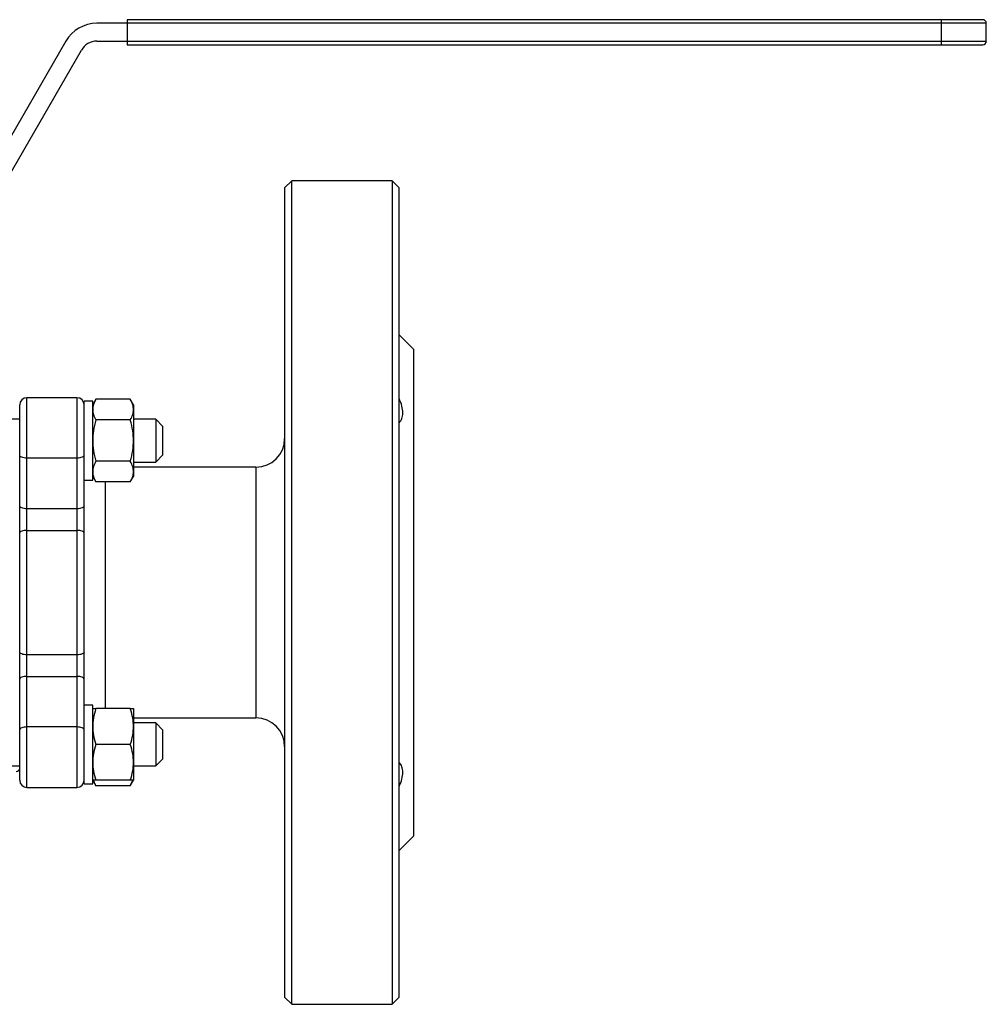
# Model space of a CAD drawing. Header units: millimetres. Extents: x -80 to 160, y -58 to 80.
# Tile 5 of 5: x 25 to 160, y -57 to 80. Entities that reach past the tile are written whole.
import ezdxf

# ---------------------------------------------------------------- set-up
doc = ezdxf.new("R2010")
doc.units = ezdxf.units.MM

msp = doc.modelspace()

# ---------------------------------------------------------------- linework, layer by layer
at = {"color": 7, "linetype": 'Continuous', "lineweight": 25}
for p, q in [((159.5, 80), (40, 80)), ((40, 80), (40, 76.5)), ((153.75, 76.5), (153.75, 80)), ((160, 79.5), (35.78, 79.5)), ((160, 77), (160, 79.5)), ((31.45, 77), (15.72, 49.75)), ((35.78, 77), (160, 77)), ((17.89, 48.5), (33.62, 75.75)), ((40, 76.5), (159.5, 76.5)), ((63, 57.5), (62, 56.5)), ((62, 56.5), (62, -56.5)), ((77, 57.5), (63, 57.5)), ((63, -57.5), (63, 57.5)), ((78, 56.5), (77, 57.5)), ((77, 57.5), (77, -57.5)), ((78, -56.5), (78, 56.5)), ((80, 34), (78, 36)), ((80, 34), (80, -34)), ((25, -26.21), (25, 26.21)), ((33, 27.21), (26, 27.21)), ((26, -27.21), (26, 27.21)), ((33, 27.21), (33, -27.21)), ((35.2, 26.71), (34, 26.71)), ((34, -26.71), (34, 26.71)), ((35.65, 26.99), (35.2, 26.21)), ((35.2, 15.71), (35.2, 26.71)), ((40.45, 26.99), (35.65, 26.99)), ((40.9, 26.21), (40.45, 26.99)), ((40.9, 26.21), (40.9, 16.21)), ((25, 24.21), (2.5, 24.21)), ((40.45, 24.1), (35.65, 24.1)), ((44, 24.21), (40.9, 24.21)), ((45, 23.21), (44, 24.22)), ((45, 19.21), (45, 23.21)), ((33, 18.77), (26, 18.77)), ((40.45, 18.33), (35.65, 18.33)), ((40.9, 18.21), (44, 18.21)), ((44, 18.21), (45, 19.21)), ((58, 17.5), (40.9, 17.5)), ((34, 15.71), (35.2, 15.71)), ((35.2, 16.21), (35.65, 15.44)), ((40.45, 15.44), (35.65, 15.44)), ((37, -16.21), (37, 15.44)), ((40.45, 15.44), (40.9, 16.21)), ((33, 11.7), (26, 11.7)), ((26, 8.68), (33, 8.68)), ((33, -8.68), (26, -8.68)), ((26, -11.7), (33, -11.7)), ((35.2, -15.71), (34, -15.71)), ((35.2, -26.71), (35.2, -15.71)), ((40.45, -16.21), (35.65, -16.21)), ((40.9, -16.21), (40.9, -26.21)), ((40.9, -17.5), (58, -17.5)), ((33, -18.77), (26, -18.77)), ((44, -18.21), (40.9, -18.21)), ((45, -19.21), (44, -18.21)), ((45, -23.21), (45, -19.21)), ((40.45, -21.21), (35.65, -21.21)), ((44, -24.22), (45, -23.21)), ((-25, -24.21), (25, -24.21)), ((40.9, -24.21), (44, -24.21)), ((26, -27.21), (33, -27.21)), ((34, -26.71), (35.2, -26.71)), ((35.2, -26.21), (35.65, -26.99)), ((40.45, -26.21), (35.65, -26.21)), ((40.45, -26.99), (35.65, -26.99)), ((40.45, -26.99), (40.9, -26.21)), ((40.45, -26.99), (40.79, -26.21)), ((78, -36), (80, -34)), ((62, -56.5), (63, -57.5)), ((63, -57.5), (77, -57.5)), ((77, -57.5), (78, -56.5))]:
    msp.add_line(p, q, dxfattribs=at)
at = {"color": 1, "linetype": 'Continuous', "lineweight": 25}
msp.add_line((58, 17.5), (58, -17.5), dxfattribs=at)
at = {"color": 7, "linetype": 'Continuous', "lineweight": 25, "flags": 128}
for points in [[(26, 18.77), (25.8, 18.78), (25.62, 18.8), (25.44, 18.84), (25.29, 18.89), (25.17, 18.95), (25.08, 19.02), (25.02, 19.1), (25, 19.18)], [(34, 19.18), (33.98, 19.1), (33.92, 19.02), (33.83, 18.95), (33.71, 18.89), (33.56, 18.84), (33.38, 18.8), (33.2, 18.78), (33, 18.77)], [(26, 11.7), (25.8, 11.71), (25.62, 11.73), (25.44, 11.77), (25.29, 11.82), (25.17, 11.88), (25.08, 11.95), (25.02, 12.03), (25, 12.11)], [(34, 12.11), (33.98, 12.03), (33.92, 11.95), (33.83, 11.88), (33.71, 11.82), (33.56, 11.77), (33.38, 11.73), (33.2, 11.71), (33, 11.7)], [(26, 8.68), (25.8, 8.68), (25.62, 8.66), (25.44, 8.63), (25.29, 8.58), (25.17, 8.53), (25.08, 8.47), (25.02, 8.4), (25, 8.34)], [(34, 8.34), (33.98, 8.4), (33.92, 8.47), (33.83, 8.53), (33.71, 8.58), (33.56, 8.63), (33.38, 8.66), (33.2, 8.68), (33, 8.68)], [(26, -8.68), (25.8, -8.68), (25.62, -8.66), (25.44, -8.63), (25.29, -8.58), (25.17, -8.53), (25.08, -8.47), (25.02, -8.4), (25, -8.34)], [(34, -8.34), (33.98, -8.4), (33.92, -8.47), (33.83, -8.53), (33.71, -8.58), (33.56, -8.63), (33.38, -8.66), (33.2, -8.68), (33, -8.68)], [(26, -11.7), (25.8, -11.71), (25.62, -11.73), (25.44, -11.77), (25.29, -11.82), (25.17, -11.88), (25.08, -11.95), (25.02, -12.03), (25, -12.11)], [(34, -12.11), (33.98, -12.03), (33.92, -11.95), (33.83, -11.88), (33.71, -11.82), (33.56, -11.77), (33.38, -11.73), (33.2, -11.71), (33, -11.7)], [(26, -18.77), (25.8, -18.78), (25.62, -18.8), (25.44, -18.84), (25.29, -18.89), (25.17, -18.95), (25.08, -19.02), (25.02, -19.1), (25, -19.18)], [(34, -19.18), (33.98, -19.1), (33.92, -19.02), (33.83, -18.95), (33.71, -18.89), (33.56, -18.84), (33.38, -18.8), (33.2, -18.78), (33, -18.77)]]:
    msp.add_lwpolyline(points, dxfattribs=at)
at = {"color": 7, "linetype": 'Continuous', "lineweight": 25}
for centre, radius, start, end in [((159.5, 79.5), 0.5, 360, 90), ((35.78, 74.5), 5, 90, 150), ((35.78, 74.5), 2.5, 90, 150), ((159.5, 77), 0.5, 270, 0), ((26, 26.21), 1, 90, 180), ((33, 26.21), 1, 0, 90), ((58, 21.5), 4, 270, 0), ((58, -21.5), 4, 0, 90), ((24.5, -24.5), 0.5, 270, 0), ((26, -26.21), 1, 180, 270), ((33, -26.21), 1, 270, 0)]:
    msp.add_arc(centre, radius, start, end, dxfattribs=at)
for points, knots in [([(35.65, 26.99), (35.5, 26.73), (35.38, 26.48), (35.24, 26), (35.2, 25.77), (35.2, 25.54)], [0, 0, 0, 0, 0.5, 0.5, 1, 1, 1, 1]), ([(40.9, 25.54), (40.9, 25.78), (40.86, 26), (40.72, 26.47), (40.61, 26.72), (40.45, 26.99)], [0, 0, 0, 0, 0.5, 0.5, 1, 1, 1, 1]), ([(78, 23.71), (78.16, 23.88), (78.29, 24.08), (78.46, 24.55), (78.5, 24.81), (78.5, 25.39), (78.46, 25.7), (78.29, 26.38), (78.16, 26.73), (78, 27.09)], [0, 0, 0, 0, 0.25, 0.25, 0.5, 0.5, 0.75, 0.75, 1, 1, 1, 1]), ([(35.2, 25.54), (35.2, 25.31), (35.24, 25.08), (35.38, 24.61), (35.49, 24.37), (35.65, 24.1)], [0, 0, 0, 0, 0.5, 0.5, 1, 1, 1, 1]), ([(40.45, 24.1), (40.6, 24.36), (40.72, 24.61), (40.86, 25.09), (40.9, 25.32), (40.9, 25.54)], [0, 0, 0, 0, 0.5, 0.5, 1, 1, 1, 1]), ([(35.65, 24.1), (35.5, 23.58), (35.38, 23.08), (35.24, 22.12), (35.2, 21.66), (35.2, 21.21)], [0, 0, 0, 0, 0.5, 0.5, 1, 1, 1, 1]), ([(40.9, 21.21), (40.9, 21.68), (40.86, 22.13), (40.72, 23.08), (40.61, 23.57), (40.45, 24.1)], [0, 0, 0, 0, 0.5, 0.5, 1, 1, 1, 1]), ([(44, 24.21), (44, 24.21), (44, 24.14), (44, 23.83), (44, 23.61), (44, 23.06), (44, 22.72), (44, 22), (44, 21.61), (44, 21.21)], [0, 0, 0, 0, 0.25, 0.25, 0.5, 0.5, 0.75, 0.75, 1, 1, 1, 1]), ([(35.2, 21.21), (35.2, 20.75), (35.24, 20.29), (35.38, 19.35), (35.49, 18.86), (35.65, 18.33)], [0, 0, 0, 0, 0.5, 0.5, 1, 1, 1, 1]), ([(40.45, 18.33), (40.6, 18.84), (40.72, 19.34), (40.86, 20.3), (40.9, 20.77), (40.9, 21.21)], [0, 0, 0, 0, 0.5, 0.5, 1, 1, 1, 1]), ([(44, 21.21), (44, 20.82), (44, 20.43), (44, 19.7), (44, 19.37), (44, 18.81), (44, 18.59), (44, 18.29), (44, 18.21), (44, 18.21)], [0, 0, 0, 0, 0.25, 0.25, 0.5, 0.5, 0.75, 0.75, 1, 1, 1, 1]), ([(35.65, 18.33), (35.5, 18.07), (35.38, 17.82), (35.24, 17.34), (35.2, 17.11), (35.2, 16.88)], [0, 0, 0, 0, 0.5, 0.5, 1, 1, 1, 1]), ([(40.9, 16.88), (40.9, 17.12), (40.86, 17.34), (40.72, 17.81), (40.61, 18.06), (40.45, 18.33)], [0, 0, 0, 0, 0.5, 0.5, 1, 1, 1, 1]), ([(35.2, 16.88), (35.2, 16.65), (35.24, 16.42), (35.38, 15.95), (35.49, 15.71), (35.65, 15.44)], [0, 0, 0, 0, 0.5, 0.5, 1, 1, 1, 1]), ([(40.45, 15.44), (40.6, 15.7), (40.72, 15.95), (40.86, 16.43), (40.9, 16.66), (40.9, 16.88)], [0, 0, 0, 0, 0.5, 0.5, 1, 1, 1, 1]), ([(35.65, -16.21), (35.5, -16.66), (35.38, -17.09), (35.24, -17.93), (35.2, -18.33), (35.2, -18.71)], [0, 0, 0, 0, 0.5, 0.5, 1, 1, 1, 1]), ([(35.2, -16.21), (35.2, -16.21), (35.24, -16.21), (35.38, -16.21), (35.49, -16.21), (35.65, -16.21)], [0, 0, 0, 0, 0.5, 0.5, 1, 1, 1, 1]), ([(40.9, -18.71), (40.9, -18.31), (40.86, -17.92), (40.72, -17.1), (40.61, -16.68), (40.45, -16.21)], [0, 0, 0, 0, 0.5, 0.5, 1, 1, 1, 1]), ([(40.45, -16.21), (40.6, -16.21), (40.72, -16.21), (40.86, -16.21), (40.9, -16.21), (40.9, -16.21)], [0, 0, 0, 0, 0.5, 0.5, 1, 1, 1, 1]), ([(35.2, -18.71), (35.2, -19.12), (35.24, -19.51), (35.38, -20.33), (35.49, -20.75), (35.65, -21.21)], [0, 0, 0, 0, 0.5, 0.5, 1, 1, 1, 1]), ([(40.45, -21.21), (40.6, -20.77), (40.72, -20.33), (40.86, -19.5), (40.9, -19.1), (40.9, -18.71)], [0, 0, 0, 0, 0.5, 0.5, 1, 1, 1, 1]), ([(44, -18.21), (44, -18.21), (44, -18.29), (44, -18.59), (44, -18.81), (44, -19.37), (44, -19.7), (44, -20.43), (44, -20.82), (44, -21.21)], [0, 0, 0, 0, 0.25, 0.25, 0.5, 0.5, 0.75, 0.75, 1, 1, 1, 1]), ([(35.65, -21.21), (35.5, -21.66), (35.38, -22.09), (35.24, -22.93), (35.2, -23.33), (35.2, -23.71)], [0, 0, 0, 0, 0.5, 0.5, 1, 1, 1, 1]), ([(40.9, -23.71), (40.9, -23.31), (40.86, -22.92), (40.72, -22.1), (40.61, -21.68), (40.45, -21.21)], [0, 0, 0, 0, 0.5, 0.5, 1, 1, 1, 1]), ([(44, -21.21), (44, -21.61), (44, -22), (44, -22.72), (44, -23.06), (44, -23.61), (44, -23.83), (44, -24.14), (44, -24.21), (44, -24.21)], [0, 0, 0, 0, 0.25, 0.25, 0.5, 0.5, 0.75, 0.75, 1, 1, 1, 1]), ([(35.2, -23.71), (35.2, -24.12), (35.24, -24.51), (35.38, -25.33), (35.49, -25.75), (35.65, -26.21)], [0, 0, 0, 0, 0.5, 0.5, 1, 1, 1, 1]), ([(40.45, -26.21), (40.6, -25.77), (40.72, -25.33), (40.86, -24.5), (40.9, -24.1), (40.9, -23.71)], [0, 0, 0, 0, 0.5, 0.5, 1, 1, 1, 1]), ([(78, -27.09), (78.16, -26.73), (78.29, -26.38), (78.46, -25.7), (78.5, -25.39), (78.5, -24.81), (78.46, -24.55), (78.29, -24.08), (78.16, -23.88), (78, -23.71)], [0, 0, 0, 0, 0.25, 0.25, 0.5, 0.5, 0.75, 0.75, 1, 1, 1, 1]), ([(35.65, -26.21), (35.5, -26.21), (35.38, -26.21), (35.24, -26.21), (35.2, -26.21), (35.2, -26.21)], [0, 0, 0, 0, 0.5, 0.5, 1, 1, 1, 1]), ([(35.32, -26.21), (35.32, -26.25), (35.36, -26.51), (35.52, -26.77), (35.65, -26.99)], [0, 0, 0, 0, 0.140399, 1, 1, 1, 1]), ([(40.9, -26.21), (40.9, -26.21), (40.86, -26.21), (40.72, -26.21), (40.61, -26.21), (40.45, -26.21)], [0, 0, 0, 0, 0.5, 0.5, 1, 1, 1, 1])]:
    msp.add_open_spline(points, degree=3, knots=knots, dxfattribs=at)

doc.saveas('drawing.dxf')
